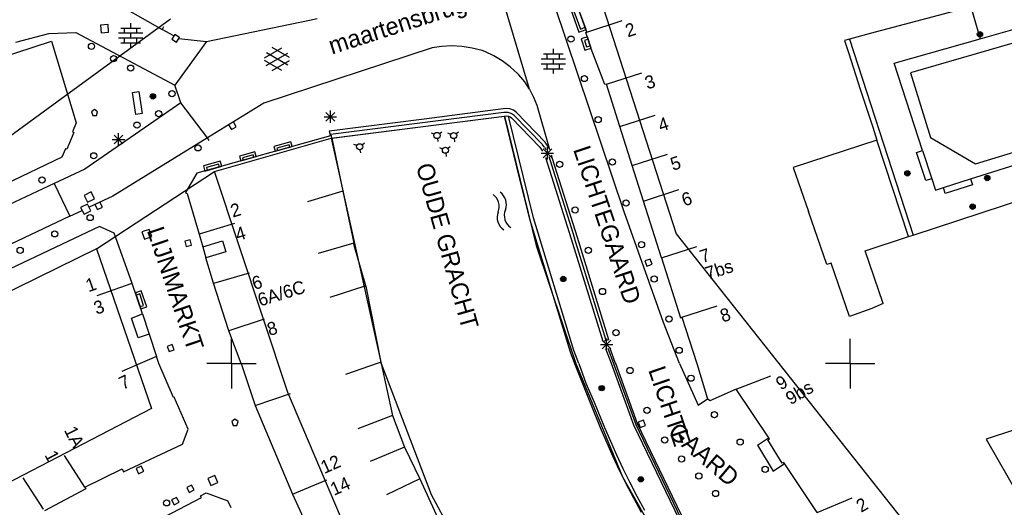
# Model space of a CAD drawing. Header units: millimetres. Extents: x 135944 to 142000, y 454200 to 456692.
# Tile 28 of 185: x 136683 to 136762, y 455788 to 455828. Entities that reach past the tile are written whole.
import ezdxf
from ezdxf.enums import TextEntityAlignment as Align

# ---------------------------------------------------------------- set-up
doc = ezdxf.new("R2010")
doc.units = ezdxf.units.MM
doc.layers.add('TotaalGBKN2013_Bistad', color=251, linetype='Continuous')
doc.layers.add('TotaalGBKN2013X$0$Contouren', color=251, linetype='Continuous')
doc.styles.add('TotaalGBKN2013X$0$GBKN binnenstad 2009$0$Standard', font='txt')

msp = doc.modelspace()

# ---------------------------------------------------------------- linework, layer by layer
at = {"layer": 'TotaalGBKN2013_Bistad'}
for p, q in [((136724.093, 455822.168), (136720.991, 455832.511)), ((136688.772, 455830.219), (136694.392, 455827)), ((136728.73, 455826.795), (136727.759, 455829.487)), ((136731.726, 455812.277), (136726.141, 455828.901)), ((136758.952, 455828.619), (136751.626, 455826.675)), ((136759.747, 455828.844), (136760.495, 455826.25)), ((136697.976, 455826.037), (136706.313, 455827.762)), ((136706.313, 455827.762), (136706.914, 455827.885)), ((136727.68, 455828.488), (136728.203, 455827.041)), ((136690.022, 455827.4), (136689.404, 455827.35)), ((136689.404, 455827.35), (136689.454, 455826.732)), ((136690.072, 455826.782), (136690.022, 455827.4)), ((136691.058, 455827.119), (136692.658, 455827.119)), ((136691.358, 455826.719), (136691.358, 455827.119)), ((136691.858, 455827.119), (136691.858, 455827.519)), ((136692.358, 455826.719), (136692.358, 455827.119)), ((136694.516, 455827.217), (136694.392, 455827)), ((136695.346, 455826.48), (136694.392, 455827)), ((136728.203, 455827.041), (136728.594, 455827.182)), ((136728.73, 455826.795), (136731.585, 455827.718)), ((136766.922, 455826.991), (136754.885, 455823.505)), ((136760.495, 455826.25), (136765.199, 455827.595)), ((136682.573, 455825.982), (136685.25, 455826.688)), ((136685.25, 455826.688), (136687.432, 455826.754)), ((136687.432, 455826.754), (136695.419, 455822.498)), ((136689.454, 455826.732), (136690.072, 455826.782)), ((136690.878, 455826.719), (136692.838, 455826.719)), ((136690.878, 455826.319), (136692.838, 455826.319)), ((136691.358, 455825.919), (136691.358, 455826.319)), ((136691.858, 455826.319), (136691.858, 455826.719)), ((136692.358, 455825.919), (136692.358, 455826.319)), ((136695.414, 455826.596), (136695.182, 455826.21)), ((136695.182, 455826.21), (136695.568, 455825.978)), ((136695.8, 455826.364), (136695.414, 455826.596)), ((136695.568, 455825.978), (136695.8, 455826.364)), ((136695.749, 455826.279), (136697.976, 455826.037)), ((136728.825, 455826.211), (136728.525, 455826.115)), ((136728.646, 455826.762), (136728.73, 455826.795)), ((136729.072, 455825.445), (136728.646, 455826.762)), ((136749.957, 455826.218), (136749.541, 455826.104)), ((136751.626, 455826.675), (136749.957, 455826.218)), ((136749.957, 455826.218), (136755.087, 455810.393)), ((136753.563, 455824.269), (136760.495, 455826.25)), ((136677.992, 455823.602), (136685.464, 455826.07)), ((136685.464, 455826.07), (136687.452, 455819.449)), ((136691.058, 455825.919), (136692.658, 455825.919)), ((136691.858, 455825.519), (136691.858, 455825.919)), ((136697.976, 455826.037), (136695.419, 455822.498)), ((136716.231, 455825.528), (136702.625, 455821.058)), ((136702.678, 455824.716), (136704.08, 455825.525)), ((136704.678, 455824.733), (136703.292, 455825.534)), ((136716.971, 455825.63), (136716.231, 455825.528)), ((136717.803, 455825.668), (136716.971, 455825.63)), ((136718.634, 455825.626), (136717.803, 455825.668)), ((136719.457, 455825.505), (136718.634, 455825.626)), ((136720.265, 455825.305), (136719.457, 455825.505)), ((136726.017, 455825.033), (136726.017, 455825.433)), ((136728.525, 455826.115), (136728.695, 455825.588)), ((136728.695, 455825.588), (136728.995, 455825.684)), ((136730.17, 455822.561), (136729.072, 455825.445)), ((136749.541, 455826.104), (136749.858, 455825.131)), ((136702.815, 455824.103), (136704.548, 455825.102)), ((136704.548, 455824.114), (136702.816, 455825.116)), ((136720.467, 455825.224), (136720.265, 455825.305)), ((136721.196, 455824.877), (136720.467, 455825.224)), ((136721.888, 455824.46), (136721.196, 455824.877)), ((136725.037, 455824.633), (136726.997, 455824.633)), ((136725.217, 455825.033), (136726.817, 455825.033)), ((136725.517, 455824.633), (136725.517, 455825.033)), ((136726.017, 455824.233), (136726.017, 455824.633)), ((136726.517, 455824.633), (136726.517, 455825.033)), ((136749.858, 455825.131), (136750.849, 455822.089)), ((136704.079, 455823.693), (136702.678, 455824.502)), ((136703.292, 455823.684), (136704.678, 455824.484)), ((136722.534, 455823.976), (136721.888, 455824.46)), ((136723.13, 455823.431), (136722.534, 455823.976)), ((136725.037, 455824.233), (136726.997, 455824.233)), ((136725.217, 455823.833), (136726.817, 455823.833)), ((136725.517, 455823.833), (136725.517, 455824.233)), ((136726.017, 455823.433), (136726.017, 455823.833)), ((136726.517, 455823.833), (136726.517, 455824.233)), ((136755.851, 455817.222), (136753.563, 455824.269)), ((136723.231, 455823.325), (136723.13, 455823.431)), ((136723.694, 455822.77), (136723.231, 455823.325)), ((136730.315, 455822.58), (136733.17, 455823.503)), ((136754.885, 455823.505), (136756.499, 455818.284)), ((136695.906, 455821.074), (136695.419, 455822.498)), ((136724.093, 455822.168), (136723.694, 455822.77)), ((136730.315, 455822.58), (136730.17, 455822.561)), ((136731.392, 455819.156), (136730.315, 455822.58)), ((136692.005, 455821.907), (136692.499, 455821.982)), ((136692.274, 455820.129), (136692.005, 455821.907)), ((136692.499, 455821.982), (136692.768, 455820.204)), ((136724.093, 455822.168), (136724.413, 455821.543)), ((136724.413, 455821.543), (136724.664, 455820.888)), ((136750.849, 455822.089), (136751.821, 455819.107)), ((136695.906, 455821.074), (136688.145, 455815.708)), ((136698.052, 455818.24), (136695.906, 455821.074)), ((136702.625, 455821.058), (136698.052, 455818.24)), ((136721.958, 455820.586), (136715.578, 455819.757)), ((136722.182, 455820.614), (136721.958, 455820.586)), ((136722.491, 455820.583), (136722.182, 455820.614)), ((136722.782, 455820.476), (136722.491, 455820.583)), ((136724.664, 455820.888), (136725.67, 455817.421)), ((136688.931, 455820.542), (136688.681, 455820.36)), ((136688.681, 455820.36), (136688.785, 455820.042)), ((136688.785, 455820.042), (136689.078, 455820.042)), ((136689.181, 455820.36), (136688.931, 455820.542)), ((136689.078, 455820.042), (136689.181, 455820.36)), ((136692.768, 455820.204), (136692.274, 455820.129)), ((136707.488, 455819.95), (136708.488, 455819.95)), ((136707.634, 455819.596), (136708.342, 455820.304)), ((136708.342, 455819.596), (136707.634, 455820.304)), ((136707.988, 455819.45), (136707.988, 455820.45)), ((136721.997, 455820.292), (136707.988, 455818.508)), ((136708.115, 455818.221), (136722.035, 455819.997)), ((136722.082, 455820.304), (136722.022, 455820.293)), ((136722.035, 455819.997), (136722.239, 455820.017)), ((136722.035, 455819.997), (136723.282, 455814.908)), ((136722.352, 455820.304), (136722.082, 455820.304)), ((136722.239, 455820.017), (136722.391, 455819.992)), ((136722.611, 455820.226), (136722.352, 455820.304)), ((136724.395, 455811.784), (136722.391, 455819.992)), ((136722.391, 455819.992), (136722.521, 455819.938)), ((136722.521, 455819.938), (136722.635, 455819.856)), ((136722.835, 455820.075), (136722.611, 455820.226)), ((136722.635, 455819.856), (136724.909, 455817.491)), ((136723.037, 455820.297), (136722.782, 455820.476)), ((136725.122, 455817.696), (136722.821, 455820.089)), ((136725.338, 455817.904), (136723.037, 455820.297)), ((136731.392, 455819.156), (136734.247, 455820.079)), ((136687.452, 455819.449), (136687.157, 455818.721)), ((136699.767, 455819.292), (136700.001, 455818.908)), ((136700.001, 455818.908), (136700.385, 455819.143)), ((136700.385, 455819.143), (136700.15, 455819.527)), ((136715.578, 455819.757), (136707.9, 455818.798)), ((136732.38, 455816.013), (136731.392, 455819.156)), ((136751.821, 455819.107), (136752.161, 455818.064)), ((136760.134, 455816.134), (136769.356, 455819.009)), ((136687.25, 455818.67), (136686.693, 455817.331)), ((136687.157, 455818.721), (136687.25, 455818.67)), ((136698.052, 455818.24), (136690.422, 455813.544)), ((136690.515, 455817.761), (136691.223, 455818.469)), ((136691.223, 455817.761), (136690.515, 455818.469)), ((136690.869, 455817.615), (136690.869, 455818.615)), ((136708.014, 455818.421), (136697.207, 455815.384)), ((136698.184, 455818.027), (136698.053, 455818.24)), ((136707.9, 455818.798), (136708.014, 455818.421)), ((136708.071, 455818.437), (136708.014, 455818.421)), ((136708.115, 455818.221), (136708.071, 455818.437)), ((136708.115, 455818.221), (136709.004, 455813.947)), ((136716.382, 455818.53), (136716.152, 455818.625)), ((136716.81, 455818.588), (136717.008, 455818.74)), ((136717.719, 455818.526), (136717.489, 455818.621)), ((136718.147, 455818.584), (136718.345, 455818.736)), ((136756.499, 455818.284), (136760.134, 455816.134)), ((136759.736, 455814.932), (136770.684, 455818.404)), ((136690.369, 455818.115), (136691.369, 455818.115)), ((136704.663, 455817.685), (136703.666, 455817.405)), ((136703.666, 455817.405), (136703.719, 455817.215)), ((136704.716, 455817.495), (136704.663, 455817.685)), ((136710.121, 455817.619), (136709.891, 455817.714)), ((136710.549, 455817.677), (136710.747, 455817.829)), ((136716.646, 455818.187), (136716.679, 455817.939)), ((136717.059, 455817.341), (136716.829, 455817.436)), ((136717.487, 455817.399), (136717.685, 455817.551)), ((136717.983, 455818.183), (136718.016, 455817.935)), ((136724.909, 455817.491), (136725.131, 455817.164)), ((136725.287, 455817.503), (136725.128, 455817.69)), ((136725.287, 455817.503), (136725.4, 455817.293)), ((136725.67, 455817.421), (136725.338, 455817.904)), ((136725.53, 455816.495), (136725.53, 455817.495)), ((136725.738, 455817.27), (136725.67, 455817.421)), ((136752.161, 455818.064), (136745.402, 455815.845)), ((136754.726, 455810.275), (136752.161, 455818.064)), ((136686.284, 455816.684), (136681.686, 455814.484)), ((136686.577, 455817.368), (136686.284, 455816.684)), ((136686.693, 455817.331), (136686.577, 455817.368)), ((136701.761, 455816.875), (136700.892, 455816.631)), ((136700.892, 455816.631), (136700.946, 455816.436)), ((136701.815, 455816.68), (136701.761, 455816.875)), ((136710.385, 455817.276), (136710.418, 455817.028)), ((136717.323, 455816.998), (136717.356, 455816.75)), ((136725.03, 455816.995), (136726.03, 455816.995)), ((136725.176, 455816.641), (136725.884, 455817.349)), ((136725.884, 455816.641), (136725.176, 455817.349)), ((136727.49, 455810.047), (136725.409, 455816.633)), ((136725.642, 455816.744), (136725.732, 455816.488)), ((136725.951, 455816.557), (136725.876, 455816.856)), ((136732.38, 455816.013), (136735.235, 455816.936)), ((136755.375, 455817.068), (136755.851, 455817.222)), ((136756.114, 455814.789), (136755.375, 455817.068)), ((136755.851, 455817.222), (136756.59, 455814.943)), ((136698.956, 455816.114), (136697.985, 455815.84)), ((136697.985, 455815.84), (136698.046, 455815.62)), ((136699.017, 455815.894), (136698.956, 455816.114)), ((136725.732, 455816.488), (136727.734, 455810.124)), ((136727.956, 455810.193), (136725.951, 455816.557)), ((136733.286, 455813.134), (136732.38, 455816.013)), ((136745.402, 455815.845), (136746.624, 455812.293)), ((136755.087, 455810.393), (136773.426, 455816.369)), ((136688.145, 455815.708), (136685.665, 455814.549)), ((136697.207, 455815.384), (136696.293, 455813.818)), ((136685.665, 455814.549), (136663.401, 455804.171)), ((136685.665, 455814.549), (136686.942, 455811.902)), ((136723.282, 455814.908), (136724.09, 455811.688)), ((136756.59, 455814.943), (136756.114, 455814.789)), ((136756.59, 455814.943), (136756.887, 455814.029)), ((136756.887, 455814.029), (136757.531, 455814.233)), ((136757.531, 455814.233), (136759.736, 455814.932)), ((136757.682, 455813.756), (136757.531, 455814.233)), ((136759.887, 455814.455), (136757.682, 455813.756)), ((136759.736, 455814.932), (136759.887, 455814.455)), ((136688.647, 455813.87), (136688.092, 455813.595)), ((136688.092, 455813.595), (136688.367, 455813.04)), ((136690.422, 455813.544), (136688.501, 455812.638)), ((136688.922, 455813.315), (136688.647, 455813.87)), ((136696.293, 455813.818), (136696.42, 455813.736)), ((136696.42, 455813.736), (136697.379, 455810.449)), ((136709.004, 455813.947), (136706.131, 455813.083)), ((136709.004, 455813.947), (136709.88, 455809.734)), ((136733.286, 455813.134), (136736.141, 455814.057)), ((136688.362, 455812.895), (136687.807, 455812.62)), ((136688.637, 455812.34), (136688.362, 455812.895)), ((136688.367, 455813.04), (136688.922, 455813.315)), ((136689.368, 455813.048), (136688.964, 455812.848)), ((136688.964, 455812.848), (136689.164, 455812.444)), ((136689.164, 455812.444), (136689.568, 455812.644)), ((136689.568, 455812.644), (136689.368, 455813.048)), ((136734.757, 455808.543), (136733.286, 455813.134)), ((136686.942, 455811.902), (136678.975, 455808.144)), ((136686.942, 455811.902), (136687.94, 455812.373)), ((136687.807, 455812.62), (136688.082, 455812.065)), ((136688.082, 455812.065), (136688.637, 455812.34)), ((136734.918, 455803.334), (136731.726, 455812.277)), ((136748.102, 455807.996), (136746.624, 455812.293)), ((136689.342, 455811.091), (136680.139, 455806.74)), ((136690.521, 455810.549), (136689.342, 455811.091)), ((136700.253, 455811.314), (136697.379, 455810.449)), ((136724.09, 455811.688), (136727.376, 455800.951)), ((136727.681, 455801.047), (136724.395, 455811.784)), ((136691.953, 455806.547), (136690.521, 455810.549)), ((136693.343, 455810.851), (136692.761, 455810.637)), ((136692.761, 455810.637), (136692.975, 455810.055)), ((136692.975, 455810.055), (136693.557, 455810.269)), ((136693.557, 455810.269), (136693.343, 455810.851)), ((136697.379, 455810.449), (136697.672, 455809.445)), ((136751.202, 455809.123), (136754.726, 455810.275)), ((136754.726, 455810.275), (136755.087, 455810.393)), ((136696.652, 455810.008), (136696.219, 455809.885)), ((136696.219, 455809.885), (136696.342, 455809.452)), ((136696.342, 455809.452), (136696.775, 455809.575)), ((136696.775, 455809.575), (136696.652, 455810.008)), ((136697.672, 455809.445), (136699.285, 455809.917)), ((136697.672, 455809.445), (136697.931, 455808.558)), ((136699.285, 455809.917), (136699.544, 455809.029)), ((136709.88, 455809.734), (136706.997, 455808.907)), ((136709.92, 455809.543), (136709.88, 455809.734)), ((136710.862, 455806.29), (136709.92, 455809.543)), ((136730.045, 455801.794), (136727.49, 455810.047)), ((136730.279, 455801.868), (136727.734, 455810.124)), ((136730.497, 455801.931), (136727.956, 455810.193)), ((136734.757, 455808.543), (136737.612, 455809.466)), ((136699.544, 455809.029), (136697.931, 455808.558)), ((136752.679, 455804.87), (136751.202, 455809.123)), ((136698.535, 455806.491), (136697.931, 455808.558)), ((136733.833, 455808.451), (136733.411, 455808.295)), ((136733.411, 455808.295), (136733.567, 455807.873)), ((136733.567, 455807.873), (136733.989, 455808.029)), ((136733.989, 455808.029), (136733.833, 455808.451)), ((136734.757, 455808.543), (136736.277, 455803.71)), ((136748.457, 455808.118), (136748.102, 455807.996)), ((136749.959, 455803.795), (136748.457, 455808.118)), ((136701.423, 455807.309), (136698.538, 455806.482)), ((136691.938, 455806.477), (136689.114, 455805.467)), ((136692.808, 455804.009), (136691.953, 455806.547)), ((136699.798, 455802.654), (136698.535, 455806.491)), ((136710.789, 455806.266), (136707.94, 455805.33)), ((136710.908, 455806.132), (136710.862, 455806.29)), ((136692.585, 455805.628), (136692.296, 455805.53)), ((136692.897, 455804.706), (136692.585, 455805.628)), ((136712.083, 455800.11), (136710.908, 455806.132)), ((136692.608, 455804.608), (136692.897, 455804.706)), ((136736.401, 455803.751), (136739.256, 455804.674)), ((136752.679, 455804.87), (136751.74, 455804.465)), ((136691.918, 455803.674), (136692.808, 455804.009)), ((136692.808, 455804.009), (136693.355, 455802.387)), ((136751.74, 455804.465), (136749.959, 455803.795)), ((136692.455, 455802.084), (136691.918, 455803.674)), ((136702.649, 455803.591), (136699.798, 455802.654)), ((136736.201, 455800), (136734.918, 455803.334)), ((136736.277, 455803.71), (136736.401, 455803.751)), ((136736.401, 455803.751), (136737.599, 455800)), ((136693.355, 455802.387), (136692.455, 455802.084)), ((136693.355, 455802.387), (136693.951, 455800.567)), ((136700.779, 455800), (136699.798, 455802.654)), ((136695.218, 455801.547), (136694.795, 455801.392)), ((136695.373, 455801.124), (136695.218, 455801.547)), ((136700, 455800), (136700, 455802)), ((136729.811, 455801.535), (136730.811, 455801.535)), ((136729.957, 455801.181), (136730.665, 455801.889)), ((136730.665, 455801.181), (136729.957, 455801.889)), ((136730.355, 455801.882), (136730.045, 455801.794)), ((136730.045, 455801.794), (136730.057, 455801.761)), ((136730.198, 455801.842), (136730.207, 455801.817)), ((136730.311, 455801.035), (136730.311, 455802.035)), ((136730.497, 455801.931), (136730.355, 455801.882)), ((136750, 455800), (136750, 455802)), ((136694.795, 455801.392), (136694.95, 455800.969)), ((136694.95, 455800.969), (136695.373, 455801.124)), ((136727.376, 455800.951), (136727.725, 455800)), ((136728.067, 455800), (136727.681, 455801.047)), ((136730.704, 455800), (136730.265, 455801.198)), ((136730.416, 455801.254), (136730.88, 455800)), ((136731.045, 455800), (136730.565, 455801.31)), ((136692.615, 455800), (136691.142, 455799.37)), ((136693.949, 455800.57), (136692.615, 455800)), ((136694.136, 455800), (136693.951, 455800.567)), ((136695.305, 455797.267), (136694.136, 455800)), ((136700, 455800), (136698, 455800)), ((136700, 455800), (136698, 455800)), ((136700, 455800), (136702, 455800)), ((136700, 455800), (136702, 455800)), ((136700, 455800), (136700, 455798)), ((136700.779, 455800), (136701.91, 455796.617)), ((136711.762, 455800), (136709.222, 455799.128)), ((136712.083, 455800.105), (136711.762, 455800)), ((136712.104, 455800), (136712.083, 455800.11)), ((136712.104, 455800), (136713.005, 455795.8)), ((136727.725, 455800), (136729.007, 455796.767)), ((136728.066, 455800), (136728.65, 455798.427)), ((136732.527, 455795.022), (136730.709, 455800)), ((136730.88, 455800), (136732.676, 455795.08)), ((136732.824, 455795.144), (136731.05, 455800)), ((136736.201, 455800), (136737.707, 455796.647)), ((136737.599, 455800), (136738.481, 455797.147)), ((136750, 455800), (136748, 455800)), ((136750, 455800), (136748, 455800)), ((136750, 455800), (136752, 455800)), ((136750, 455800), (136752, 455800)), ((136750, 455800), (136750, 455798)), ((136778.458, 455799.512), (136761.395, 455794.04)), ((136728.65, 455798.427), (136729.306, 455796.882)), ((136740.788, 455797.936), (136743.592, 455799.002)), ((136701.91, 455796.617), (136704.758, 455797.595)), ((136740.788, 455797.936), (136738.646, 455797.003)), ((136743.468, 455793.923), (136740.788, 455797.936)), ((136695.379, 455797.299), (136695.305, 455797.267)), ((136696.497, 455794.693), (136695.379, 455797.299)), ((136729.007, 455796.767), (136729.844, 455794.704)), ((136729.306, 455796.882), (136730.138, 455794.83)), ((136737.707, 455796.647), (136738.481, 455797.147)), ((136738.646, 455797.003), (136738.481, 455797.147)), ((136701.91, 455796.617), (136704.932, 455789.449)), ((136700.281, 455795.502), (136700.031, 455795.32)), ((136700.031, 455795.32), (136700.135, 455795.002)), ((136700.531, 455795.32), (136700.281, 455795.502)), ((136700.428, 455795.002), (136700.531, 455795.32)), ((136713.005, 455795.8), (136710.205, 455794.723)), ((136713.005, 455795.8), (136713.984, 455793.255)), ((136736.724, 455787.014), (136732.824, 455795.144)), ((136733.296, 455795.421), (136732.876, 455795.259)), ((136732.876, 455795.259), (136733.038, 455794.839)), ((136733.458, 455795.001), (136733.296, 455795.421)), ((136696.039, 455793.497), (136696.497, 455794.693)), ((136700.135, 455795.002), (136700.428, 455795.002)), ((136729.844, 455794.704), (136730.825, 455792.489)), ((136730.138, 455794.83), (136731.116, 455792.622)), ((136736.575, 455786.585), (136732.527, 455795.022)), ((136732.676, 455795.08), (136736.651, 455786.798)), ((136733.038, 455794.839), (136733.458, 455795.001)), ((136742.499, 455793.397), (136743.412, 455794.006)), ((136743.34, 455793.845), (136743.468, 455793.923)), ((136744.51, 455791.94), (136743.34, 455793.845)), ((136761.395, 455794.04), (136761.004, 455793.901)), ((136761.004, 455793.901), (136763.723, 455789.146)), ((136691.28, 455791.252), (136696.039, 455793.497)), ((136713.984, 455793.255), (136711.218, 455792.092)), ((136713.984, 455793.255), (136715.234, 455790.679)), ((136742.499, 455793.397), (136743.773, 455791.318)), ((136688.152, 455790.026), (136686.509, 455792.575)), ((136730.825, 455792.489), (136731.341, 455791.393)), ((136731.116, 455792.622), (136731.629, 455791.531)), ((136744.629, 455792.013), (136744.51, 455791.94)), ((136747.343, 455787.978), (136744.629, 455792.013)), ((136688.152, 455790.026), (136691.154, 455791.508)), ((136691.154, 455791.508), (136691.28, 455791.252)), ((136692.711, 455791.704), (136692.304, 455791.511)), ((136692.304, 455791.511), (136692.497, 455791.104)), ((136692.497, 455791.104), (136692.904, 455791.297)), ((136692.904, 455791.297), (136692.711, 455791.704)), ((136731.341, 455791.393), (136731.877, 455790.306)), ((136731.629, 455791.531), (136732.163, 455790.45)), ((136743.773, 455791.318), (136744.684, 455791.931)), ((136684.796, 455788.225), (136683.15, 455790.773)), ((136698.658, 455790.958), (136698.09, 455790.708)), ((136698.09, 455790.708), (136698.34, 455790.14)), ((136698.34, 455790.14), (136698.908, 455790.39)), ((136698.908, 455790.39), (136698.658, 455790.958)), ((136704.932, 455789.449), (136707.698, 455790.612)), ((136704.932, 455789.449), (136707.698, 455790.612)), ((136715.234, 455790.679), (136712.52, 455789.401)), ((136715.234, 455790.679), (136717.249, 455786.289)), ((136732.163, 455790.45), (136732.76, 455789.294)), ((136688.215, 455789.885), (136684.885, 455788.091)), ((136688.152, 455790.026), (136688.215, 455789.885)), ((136696.776, 455790.186), (136696.378, 455789.976)), ((136696.378, 455789.976), (136696.588, 455789.578)), ((136696.588, 455789.578), (136696.986, 455789.788)), ((136696.986, 455789.788), (136696.776, 455790.186)), ((136697.503, 455789.311), (136697.953, 455789.549)), ((136697.953, 455789.549), (136699.702, 455788.901)), ((136731.877, 455790.306), (136732.477, 455789.144)), ((136693.956, 455787.292), (136697.573, 455789.178)), ((136695.563, 455789.191), (136695.164, 455788.982)), ((136695.164, 455788.982), (136695.373, 455788.583)), ((136695.373, 455788.583), (136695.772, 455788.792)), ((136695.772, 455788.792), (136695.563, 455789.191)), ((136697.573, 455789.178), (136697.503, 455789.311)), ((136699.964, 455788.33), (136699.702, 455788.901)), ((136704.932, 455789.449), (136706.307, 455786.475)), ((136732.477, 455789.144), (136733.099, 455787.994)), ((136732.76, 455789.294), (136733.379, 455788.149)), ((136747.343, 455787.978), (136750.157, 455789.158))]:
    msp.add_line(p, q, dxfattribs=at)
for centre, radius in [((136727.432, 455826.222), 0.25), ((136760.489, 455826.613), 0.215), ((136760.489, 455826.613), 0.155), ((136760.489, 455826.613), 0.095), ((136760.489, 455826.613), 0.035), ((136688.684, 455825.643), 0.25), ((136690.468, 455824.647), 0.25), ((136691.852, 455823.881), 0.25), ((136728.525, 455823.036), 0.25), ((136693.652, 455821.596), 0.215), ((136693.652, 455821.596), 0.155), ((136693.652, 455821.596), 0.095), ((136693.652, 455821.596), 0.035), ((136695.192, 455821.82), 0.25), ((136694.115, 455820.196), 0.25), ((136729.634, 455819.72), 0.25), ((136692.363, 455819.272), 0.25), ((136716.613, 455818.435), 0.25), ((136717.95, 455818.431), 0.25), ((136697.297, 455817.432), 0.25), ((136710.352, 455817.524), 0.25), ((136717.29, 455817.246), 0.25), ((136688.87, 455816.794), 0.25), ((136726.517, 455816.111), 0.25), ((136730.775, 455816.299), 0.25), ((136684.685, 455814.832), 0.25), ((136754.625, 455815.371), 0.215), ((136754.625, 455815.371), 0.155), ((136754.625, 455815.371), 0.095), ((136754.625, 455815.371), 0.035), ((136761.082, 455814.995), 0.215), ((136761.082, 455814.995), 0.155), ((136761.082, 455814.995), 0.095), ((136761.082, 455814.995), 0.035), ((136727.774, 455812.417), 0.25), ((136731.893, 455812.985), 0.25), ((136759.894, 455812.674), 0.215), ((136759.894, 455812.674), 0.155), ((136759.894, 455812.674), 0.095), ((136759.894, 455812.674), 0.035), ((136688.579, 455811.802), 0.25), ((136685.717, 455810.484), 0.25), ((136733.139, 455809.607), 0.25), ((136682.919, 455809.147), 0.25), ((136728.842, 455809.158), 0.25), ((136726.81, 455806.844), 0.215), ((136734.16, 455806.84), 0.25), ((136726.81, 455806.844), 0.155), ((136726.81, 455806.844), 0.095), ((136726.81, 455806.844), 0.035), ((136729.984, 455805.827), 0.25), ((136735.355, 455803.603), 0.25), ((136731.073, 455802.5), 0.25), ((136736.182, 455801.082), 0.25), ((136732.203, 455799.441), 0.25), ((136737.142, 455798.821), 0.25), ((136729.92, 455798.012), 0.215), ((136729.92, 455798.012), 0.155), ((136729.92, 455798.012), 0.095), ((136729.92, 455798.012), 0.035), ((136733.582, 455796.222), 0.25), ((136739.031, 455795.872), 0.25), ((136735.011, 455793.821), 0.25), ((136741.112, 455793.652), 0.25), ((136736.371, 455792.291), 0.25), ((136737.771, 455790.911), 0.25), ((136743.132, 455791.462), 0.25), ((136733.083, 455790.646), 0.215), ((136733.083, 455790.646), 0.155), ((136733.083, 455790.646), 0.095), ((136733.083, 455790.646), 0.035), ((136739.121, 455789.501), 0.25), ((136694.752, 455788.742), 0.25)]:
    msp.add_circle(centre, radius, dxfattribs=at)
for centre, radius, start, end in [((136720.4, 455812.677), 1.24, 339.8995, 53.65354), ((136720.974, 455812.853), 1.24, 339.8995, 53.65354), ((136722.648, 455811.798), 1.174, 157.31707, 237.14954), ((136723.222, 455811.974), 1.174, 157.31707, 237.14954)]:
    msp.add_arc(centre, radius, start, end, dxfattribs=at)
for points in [[(136728.661, 455826.993), (136728.002, 455828.816), (136727.422, 455828.606), (136728.082, 455826.783)], [(136729.056, 455825.493), (136728.763, 455826.4), (136728.272, 455826.241), (136728.565, 455825.334)], [(136703.526, 455817.16), (136704.908, 455817.548), (136704.801, 455817.93), (136703.419, 455817.543)], [(136700.753, 455816.381), (136702.007, 455816.733), (136701.898, 455817.12), (136700.644, 455816.767)], [(136697.853, 455815.565), (136699.209, 455815.947), (136699.093, 455816.359), (136697.737, 455815.977)], [(136692.232, 455805.719), (136692.671, 455804.417), (136693.149, 455804.578), (136692.71, 455805.88)]]:
    msp.add_3dface(points, dxfattribs=at)
at = {"layer": 'TotaalGBKN2013X$0$Contouren'}
for p, q in [((136730.033, 455828.788), (136735.934, 455810.493)), ((136695.071, 455827.826), (136680.909, 455817.515)), ((136708.058, 455818.213), (136722.073, 455819.999)), ((136722.073, 455819.999), (136724.627, 455809.532)), ((136698.628, 455815.524), (136708.058, 455818.213)), ((136708.058, 455818.213), (136712.104, 455799.998)), ((136689.083, 455809.266), (136698.628, 455815.524)), ((136704.565, 455797.659), (136698.628, 455815.524)), ((136735.934, 455810.493), (136755.999, 455785.166)), ((136724.627, 455809.532), (136727.825, 455799.998)), ((136689.083, 455809.266), (136604.193, 455767.643)), ((136689.083, 455809.266), (136693.541, 455796.366)), ((136712.104, 455799.998), (136716.144, 455789.414)), ((136727.825, 455799.998), (136731.613, 455790.835)), ((136724.48, 455750.739), (136704.565, 455797.659)), ((136693.541, 455796.366), (136663.041, 455780.586)), ((136731.613, 455790.835), (136735.889, 455783.286)), ((136716.144, 455789.414), (136718.84, 455784.425))]:
    msp.add_line(p, q, dxfattribs=at)

# ---------------------------------------------------------------- texts
at = {"layer": 'TotaalGBKN2013_Bistad', "style": 'TotaalGBKN2013X$0$GBKN binnenstad 2009$0$Standard'}
for s, rotation, p in [('maartensbrug', 17.75201, (136713.615, 455826.736)), ('LICHTEGAARD', 288.41548, (136729.7, 455810.991)), ('OUDE GRACHT', 285.74026, (136716.774, 455809.315)), ('LIJNMARKT', 288.65663, (136694.809, 455805.839))]:
    msp.add_text(s, height=1.4, rotation=rotation, dxfattribs=at).set_placement(p, align=Align.CENTER)
for s, rotation, p in [('2', 17.922, (136731.866, 455826.86)), ('3', 17.922, (136733.449, 455822.646)), ('4', 17.922, (136734.528, 455819.221)), ('5', 17.922, (136735.516, 455816.078)), ('6', 17.922, (136736.421, 455813.2)), ('2', 16.9657, (136699.954, 455812.297)), ('7', 17.922, (136737.892, 455808.608)), ('7bs', 17.922, (136738.332, 455807.248)), ('6', 16.9657, (136701.689, 455806.447)), ('6A/6C', 16.9657, (136702.157, 455805.113)), ('8', 17.922, (136739.536, 455803.816)), ('8', 16.9657, (136702.914, 455802.729)), ('9', 30.4155, (136744.123, 455798.27)), ('9bs', 30.4155, (136744.918, 455797.082)), ('12', 23.8399, (136707.285, 455791.553)), ('14', 23.8324, (136708.065, 455789.787)), ('2', 30.4155, (136750.618, 455788.383))]:
    msp.add_text(s, height=1.054, rotation=rotation, dxfattribs=at).set_placement(p, align=Align.MIDDLE_LEFT)
for s, rotation, p in [('4', 16.9657, (136701.099, 455810.628)), ('1', 19.6928, (136689.008, 455806.521)), ('3', 19.6928, (136689.653, 455804.701)), ('7', 25.5001, (136691.7, 455798.674)), ('1A', 296.2744, (136687.682, 455793.309)), ('1', 298.3123, (136685.696, 455792.181))]:
    msp.add_text(s, height=1.054, rotation=rotation, dxfattribs=at).set_placement(p, align=Align.MIDDLE_RIGHT)
for s, rotation, p in [('LICHTE  ', 288.89498, (136735.574, 455796.077)), (' GAARD', 319.67582, (136737.97, 455792.838))]:
    msp.add_text(s, height=1.4, rotation=rotation, dxfattribs=at).set_placement(p, align=Align.MIDDLE)

doc.saveas('drawing.dxf')
